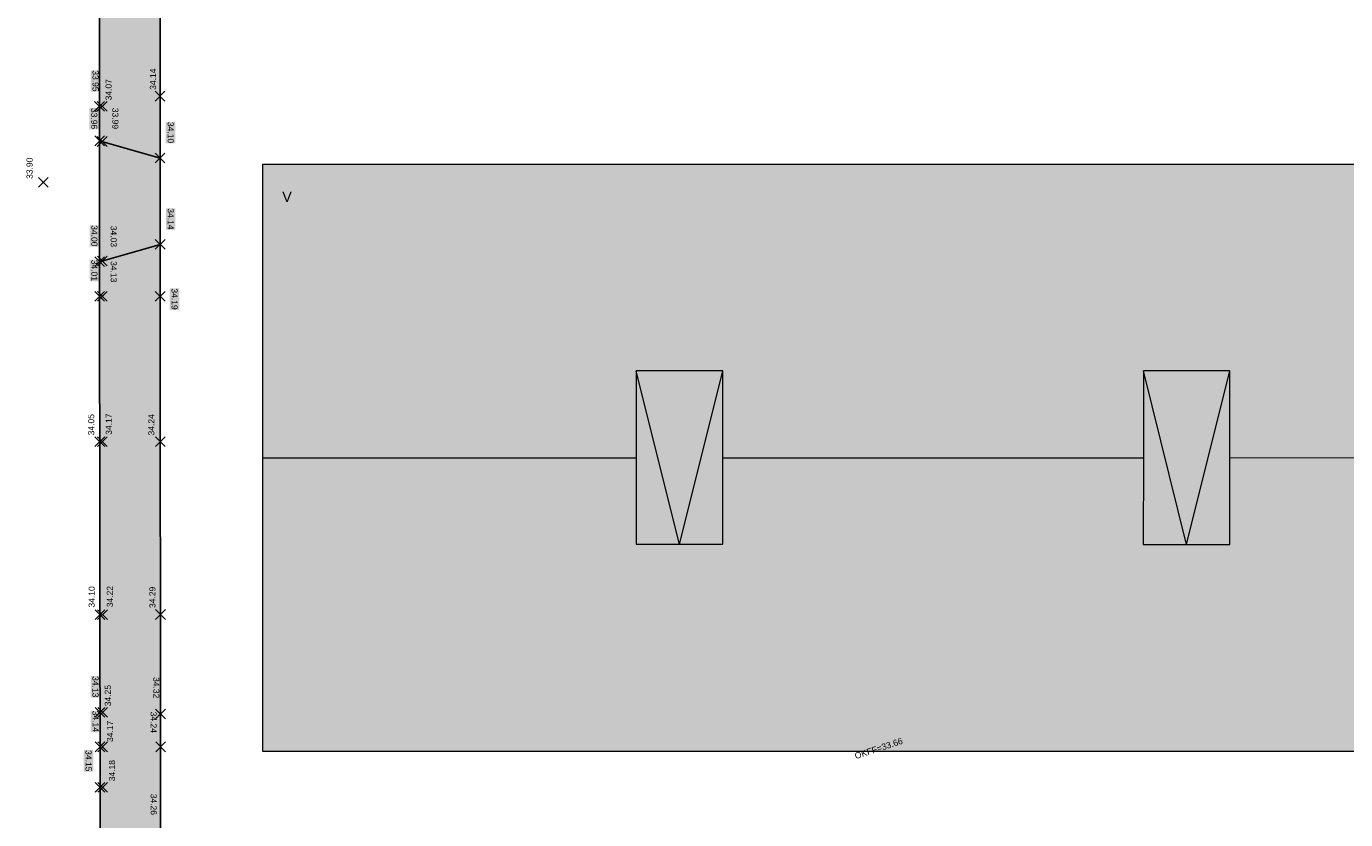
# Model space of a CAD drawing. Header units: metres. Extents: x -5569892 to 1712241, y -5568463 to 2085.
# Tile 29 of 68: x 13 to 90, y -104 to -59. Entities that reach past the tile are written whole.
import ezdxf

# ---------------------------------------------------------------- set-up
doc = ezdxf.new("R2010")
doc.units = ezdxf.units.M
doc.header["$LTSCALE"] = 0.5
for name, color, linetype, lineweight in [('01.01_Text-Beschriftung Geschosse', 7, 'Continuous', 25), ('02.00_Gebäude-Dachlinien Neubau etc', 7, 'Continuous', 9), ('02.02_Nutzung. Gebäude-Quartiersgarage', 7, 'Continuous', 9), ('99.02_Vermesserplan-Höhe OKFF', 7, 'Continuous', 18), ('99.04_Erschließung_VP-S-Borde-Kantenstein', 7, 'Continuous', 25), ('Keine', 7, 'Continuous', 9), ('SB-PUNKTE-00000-0000-HOE', 7, 'Continuous', 18), ('SB-PUNKTE-00000-0000-PKT', 7, 'Continuous', 18), ('SB-PUNKTE-00000-0000-SYM', 7, 'Continuous', 18)]:
    doc.layers.add(name, color=color, linetype=linetype, lineweight=lineweight)
doc.layers.add('99.04_Erschließung_VP-S-Farben-Gehweg-Betonsteinpflaster', color=7, linetype='Continuous', lineweight=25, true_color=0xffd6a8)
doc.layers.add('99.04_Erschließung_VP-S-Farben-Zufahrt', color=7, linetype='Continuous', lineweight=25, true_color=0xe6c20c)
doc.styles.add('Arial', font='arial.ttf')

# ---------------------------------------------------------------- blocks, each defined once
blk = doc.blocks.new('Gruppe')
at = {"layer": '02.00_Gebäude-Dachlinien Neubau etc', "color": 7, "linetype": 'Continuous'}
for p, q in [((51.229, -88.483), (48.73, -78.438)), ((51.229, -88.483), (53.73, -78.439)), ((80.566, -88.486), (78.066, -78.44)), ((80.566, -88.486), (83.066, -78.441))]:
    blk.add_line(p, q, dxfattribs=at)
at = {"layer": '02.00_Gebäude-Dachlinien Neubau etc', "color": 7, "flags": 128}
for points in [[(53.729, -83.483), (53.73, -78.439), (48.73, -78.438), (48.729, -83.483)], [(83.066, -83.486), (83.066, -78.441), (78.066, -78.44), (78.066, -83.485)]]:
    blk.add_lwpolyline(points, dxfattribs=at)
at = {"layer": '02.00_Gebäude-Dachlinien Neubau etc', "color": 7, "linetype": 'Continuous', "flags": 128}
blk.add_lwpolyline([(27.153, -83.468), (48.729, -83.482), (48.729, -88.482), (53.729, -88.482), (53.729, -83.482), (78.066, -83.485), (78.065, -88.485), (83.065, -88.486), (83.066, -83.486), (104.646, -83.426)], dxfattribs=at)
blk = doc.blocks.new('Gruppe-1')
at = {"layer": '02.02_Nutzung. Gebäude-Quartiersgarage', "linetype": 'Continuous', "lineweight": 0}
blk.add_hatch(color=253, dxfattribs=at).paths.add_polyline_path([(27.126, -66.475), (104.626, -66.475), (104.626, -100.475), (27.126, -100.475)])
blk.add_hatch(color=253, dxfattribs=at).paths.add_polyline_path([(27.126, -66.475), (104.626, -66.475), (104.626, -100.475), (27.126, -100.475)])
at = {"layer": '02.02_Nutzung. Gebäude-Quartiersgarage', "flags": 128}
blk.add_lwpolyline([(27.126, -66.475), (104.626, -66.475), (104.626, -100.475), (27.126, -100.475)], close=True, dxfattribs=at)
blk.add_lwpolyline([(27.126, -66.475), (104.626, -66.475), (104.626, -100.475), (27.126, -100.475)], close=True, dxfattribs=at)
at = {"layer": '02.00_Gebäude-Dachlinien Neubau etc', "color": 7}
blk.add_blockref('Gruppe', (0, 0), dxfattribs=at)
at = {"layer": '01.01_Text-Beschriftung Geschosse', "color": 7, "insert": (28.245, -68.065), "char_height": 0.604, "width": 3.85937, "attachment_point": 1, "rotation": 0.0481, "line_spacing_factor": 4, "style": 'Arial'}
blk.add_mtext('V', dxfattribs=at)
blk = doc.blocks.new('Gruppe-228')
at = {"layer": 'SB-PUNKTE-00000-0000-SYM', "color": 7}
for p, q in [((21.462, -62.261), (20.896, -62.827)), ((20.896, -62.261), (21.462, -62.827))]:
    blk.add_line(p, q, dxfattribs=at)
blk = doc.blocks.new('Gruppe-229')
at = {"layer": 'SB-PUNKTE-00000-0000-SYM', "color": 7}
for p, q in [((18.112, -62.846), (17.546, -63.412)), ((17.546, -62.846), (18.112, -63.412))]:
    blk.add_line(p, q, dxfattribs=at)
blk = doc.blocks.new('Gruppe-230')
at = {"layer": 'SB-PUNKTE-00000-0000-SYM', "color": 7}
for p, q in [((17.396, -62.846), (17.962, -63.412)), ((17.396, -63.412), (17.962, -62.846))]:
    blk.add_line(p, q, dxfattribs=at)
blk = doc.blocks.new('Gruppe-236')
at = {"layer": 'SB-PUNKTE-00000-0000-SYM', "color": 7}
for p, q in [((20.905, -73.843), (21.472, -74.409)), ((20.906, -74.409), (21.471, -73.843))]:
    blk.add_line(p, q, dxfattribs=at)
blk = doc.blocks.new('Gruppe-237')
at = {"layer": 'SB-PUNKTE-00000-0000-SYM', "color": 7}
for p, q in [((17.553, -71.803), (18.12, -72.369)), ((17.554, -72.369), (18.119, -71.803))]:
    blk.add_line(p, q, dxfattribs=at)
blk = doc.blocks.new('Gruppe-238')
at = {"layer": 'SB-PUNKTE-00000-0000-SYM', "color": 7}
for p, q in [((17.403, -71.846), (17.97, -72.412)), ((17.404, -72.412), (17.969, -71.846))]:
    blk.add_line(p, q, dxfattribs=at)
blk = doc.blocks.new('Gruppe-244')
at = {"layer": 'SB-PUNKTE-00000-0000-SYM', "color": 7}
for p, q in [((21.478, -82.261), (20.912, -82.827)), ((20.912, -82.261), (21.478, -82.827))]:
    blk.add_line(p, q, dxfattribs=at)
blk = doc.blocks.new('Gruppe-245')
at = {"layer": 'SB-PUNKTE-00000-0000-SYM', "color": 7}
for p, q in [((18.128, -82.264), (17.562, -82.83)), ((17.562, -82.264), (18.128, -82.83))]:
    blk.add_line(p, q, dxfattribs=at)
blk = doc.blocks.new('Gruppe-246')
at = {"layer": 'SB-PUNKTE-00000-0000-SYM', "color": 7}
for p, q in [((17.978, -82.264), (17.412, -82.83)), ((17.412, -82.264), (17.978, -82.83))]:
    blk.add_line(p, q, dxfattribs=at)
blk = doc.blocks.new('Gruppe-252')
at = {"layer": 'SB-PUNKTE-00000-0000-SYM', "color": 7}
for p, q in [((21.487, -92.261), (20.921, -92.827)), ((20.921, -92.261), (21.487, -92.827))]:
    blk.add_line(p, q, dxfattribs=at)
blk = doc.blocks.new('Gruppe-253')
at = {"layer": 'SB-PUNKTE-00000-0000-SYM', "color": 7}
for p, q in [((18.137, -92.264), (17.571, -92.83)), ((17.571, -92.264), (18.137, -92.83))]:
    blk.add_line(p, q, dxfattribs=at)
blk = doc.blocks.new('Gruppe-254')
at = {"layer": 'SB-PUNKTE-00000-0000-SYM', "color": 7}
for p, q in [((17.987, -92.264), (17.421, -92.83)), ((17.421, -92.264), (17.987, -92.83))]:
    blk.add_line(p, q, dxfattribs=at)
blk = doc.blocks.new('Gruppe-260')
at = {"layer": 'SB-PUNKTE-00000-0000-SYM', "color": 7}
for p, q in [((20.925, -98.014), (21.492, -98.58)), ((20.926, -98.58), (21.491, -98.014))]:
    blk.add_line(p, q, dxfattribs=at)
blk = doc.blocks.new('Gruppe-261')
at = {"layer": 'SB-PUNKTE-00000-0000-SYM', "color": 7}
for p, q in [((18.142, -97.921), (17.576, -98.487)), ((17.576, -97.921), (18.142, -98.487))]:
    blk.add_line(p, q, dxfattribs=at)
blk = doc.blocks.new('Gruppe-262')
at = {"layer": 'SB-PUNKTE-00000-0000-SYM', "color": 7}
for p, q in [((17.425, -97.921), (17.992, -98.487)), ((17.426, -98.487), (17.991, -97.921))]:
    blk.add_line(p, q, dxfattribs=at)
blk = doc.blocks.new('Gruppe-266')
at = {"layer": 'SB-PUNKTE-00000-0000-SYM', "color": 7}
for p, q in [((20.927, -99.918), (21.493, -100.484)), ((20.927, -100.484), (21.493, -99.918))]:
    blk.add_line(p, q, dxfattribs=at)
blk = doc.blocks.new('Gruppe-267')
at = {"layer": 'SB-PUNKTE-00000-0000-SYM', "color": 7}
for p, q in [((17.995, -102.264), (17.429, -102.83)), ((17.429, -102.264), (17.995, -102.83))]:
    blk.add_line(p, q, dxfattribs=at)
blk = doc.blocks.new('Gruppe-422')
at = {"layer": 'SB-PUNKTE-00000-0000-SYM', "color": 7}
for p, q in [((18.143, -99.921), (17.577, -100.487)), ((17.577, -99.921), (18.143, -100.487))]:
    blk.add_line(p, q, dxfattribs=at)
blk = doc.blocks.new('Gruppe-423')
at = {"layer": 'SB-PUNKTE-00000-0000-SYM', "color": 7}
for p, q in [((17.427, -99.921), (17.993, -100.487)), ((17.427, -100.487), (17.993, -99.921))]:
    blk.add_line(p, q, dxfattribs=at)
blk = doc.blocks.new('Gruppe-429')
at = {"layer": 'SB-PUNKTE-00000-0000-SYM', "color": 7}
for p, q in [((17.548, -64.889), (18.114, -65.455)), ((17.548, -65.455), (18.114, -64.889))]:
    blk.add_line(p, q, dxfattribs=at)
blk = doc.blocks.new('Gruppe-430')
at = {"layer": 'SB-PUNKTE-00000-0000-SYM', "color": 7}
for p, q in [((17.398, -64.846), (17.964, -65.412)), ((17.398, -65.412), (17.964, -64.846))]:
    blk.add_line(p, q, dxfattribs=at)
blk = doc.blocks.new('Gruppe-431')
at = {"layer": 'SB-PUNKTE-00000-0000-SYM', "color": 7}
for p, q in [((17.555, -73.846), (18.122, -74.412)), ((17.556, -74.412), (18.121, -73.846))]:
    blk.add_line(p, q, dxfattribs=at)
blk = doc.blocks.new('Gruppe-432')
at = {"layer": 'SB-PUNKTE-00000-0000-SYM', "color": 7}
for p, q in [((17.405, -73.846), (17.972, -74.412)), ((17.406, -74.412), (17.971, -73.846))]:
    blk.add_line(p, q, dxfattribs=at)
blk = doc.blocks.new('Gruppe-433')
at = {"layer": 'SB-PUNKTE-00000-0000-SYM', "color": 7}
for p, q in [((20.898, -65.843), (21.465, -66.409)), ((20.899, -66.409), (21.464, -65.843))]:
    blk.add_line(p, q, dxfattribs=at)
blk = doc.blocks.new('Gruppe-434')
at = {"layer": 'SB-PUNKTE-00000-0000-SYM', "color": 7}
for p, q in [((20.903, -70.843), (21.469, -71.409)), ((20.903, -71.409), (21.469, -70.843))]:
    blk.add_line(p, q, dxfattribs=at)
blk = doc.blocks.new('Gruppe-459')
at = {"layer": 'SB-PUNKTE-00000-0000-SYM', "color": 7}
for p, q in [((14.716, -67.25), (14.15, -67.816)), ((14.15, -67.25), (14.716, -67.816))]:
    blk.add_line(p, q, dxfattribs=at)
blk = doc.blocks.new('Gruppe-468')
at = {"layer": 'SB-PUNKTE-00000-0000-SYM', "color": 7}
for p, q in [((17.579, -102.83), (18.145, -102.263)), ((17.579, -102.264), (18.145, -102.829))]:
    blk.add_line(p, q, dxfattribs=at)
blk = doc.blocks.new('_23-07-06_Massenplan_TB_Weiterführende Schule (3D)')
at = {"layer": '99.04_Erschließung_VP-S-Farben-Gehweg-Betonsteinpflaster', "linetype": 'Continuous', "lineweight": 0, "true_color": 0xffd6a8}
for points in [[(21.131, -5.524), (17.631, -5.534), (17.681, -65.129), (21.182, -66.126)], [(21.186, -71.126), (17.687, -72.129), (17.714, -104.96), (21.214, -104.951)]]:
    blk.add_hatch(color=41, dxfattribs=at).paths.add_polyline_path(points)
at = {"layer": '99.04_Erschließung_VP-S-Farben-Zufahrt', "linetype": 'Continuous', "lineweight": 0, "true_color": 0xe6c20c}
blk.add_hatch(color=40, dxfattribs=at).paths.add_polyline_path([(17.687, -72.129), (21.186, -71.126), (21.182, -66.126), (17.681, -65.129)])
at = {"layer": '99.04_Erschließung_VP-S-Borde-Kantenstein', "linetype": 'Continuous', "lineweight": 9}
for p, q in [((21.131, -5.524), (21.182, -66.126)), ((21.186, -71.126), (21.214, -104.951))]:
    blk.add_line(p, q, dxfattribs=at)
at = {"layer": '99.04_Erschließung_VP-S-Farben-Gehweg-Betonsteinpflaster', "flags": 128}
for points in [[(21.131, -5.524), (17.631, -5.534), (17.681, -65.129), (21.182, -66.126)], [(21.186, -71.126), (17.687, -72.129), (17.714, -104.96), (21.214, -104.951)]]:
    blk.add_lwpolyline(points, close=True, dxfattribs=at)
at = {"layer": '99.04_Erschließung_VP-S-Farben-Zufahrt', "flags": 128}
blk.add_lwpolyline([(17.687, -72.129), (21.186, -71.126), (21.182, -66.126), (17.681, -65.129)], close=True, dxfattribs=at)
at = {"layer": 'SB-PUNKTE-00000-0000-HOE', "color": 7}
for points in [[(17.167, -61.049), (17.168, -62.295), (17.72, -61.049), (17.721, -62.294)], [(17.167, -61.049), (17.168, -62.295), (17.72, -61.049), (17.721, -62.294)], [(17.088, -63.229), (17.089, -64.475), (17.641, -63.229), (17.642, -64.475)], [(17.088, -63.229), (17.089, -64.475), (17.641, -63.229), (17.642, -64.475)], [(18.313, -63.221), (18.314, -64.466), (18.867, -63.22), (18.868, -64.466)], [(18.313, -63.221), (18.314, -64.466), (18.867, -63.22), (18.868, -64.466)], [(21.514, -64.036), (21.515, -65.282), (22.067, -64.036), (22.068, -65.282)], [(21.514, -64.036), (21.515, -65.282), (22.067, -64.036), (22.068, -65.282)], [(21.518, -69.036), (21.519, -70.282), (22.071, -69.036), (22.072, -70.282)], [(21.518, -69.036), (21.519, -70.282), (22.071, -69.036), (22.072, -70.282)], [(17.1, -70.015), (17.101, -71.26), (17.653, -70.014), (17.654, -71.26)], [(17.1, -70.015), (17.101, -71.26), (17.653, -70.014), (17.654, -71.26)], [(18.219, -70.049), (18.22, -71.295), (18.772, -70.049), (18.773, -71.295)], [(18.219, -70.049), (18.22, -71.295), (18.772, -70.049), (18.773, -71.295)], [(17.101, -72.015), (17.102, -73.26), (17.654, -72.014), (17.656, -73.26)], [(17.101, -72.015), (17.102, -73.26), (17.654, -72.014), (17.656, -73.26)], [(18.221, -72.092), (18.222, -73.338), (18.774, -72.092), (18.775, -73.338)], [(18.221, -72.092), (18.222, -73.338), (18.774, -72.092), (18.775, -73.338)], [(21.74, -73.671), (21.741, -74.917), (22.293, -73.671), (22.294, -74.917)], [(21.74, -73.671), (21.741, -74.917), (22.293, -73.671), (22.294, -74.917)], [(17.164, -96.109), (17.165, -97.355), (17.717, -96.109), (17.719, -97.355)], [(17.164, -96.109), (17.165, -97.355), (17.717, -96.109), (17.719, -97.355)], [(20.682, -96.165), (20.683, -97.41), (21.236, -96.164), (21.237, -97.41)], [(20.682, -96.165), (20.683, -97.41), (21.236, -96.164), (21.237, -97.41)], [(17.166, -98.109), (17.167, -99.355), (17.719, -98.109), (17.72, -99.355)], [(17.166, -98.109), (17.167, -99.355), (17.719, -98.109), (17.72, -99.355)], [(20.527, -98.165), (20.528, -99.411), (21.08, -98.165), (21.081, -99.411)], [(20.527, -98.165), (20.528, -99.411), (21.08, -98.165), (21.081, -99.411)], [(16.762, -100.393), (16.763, -101.639), (17.315, -100.392), (17.316, -101.638)], [(16.762, -100.393), (16.763, -101.639), (17.315, -100.392), (17.316, -101.638)], [(20.531, -102.915), (20.532, -104.161), (21.084, -102.915), (21.085, -104.16)], [(20.531, -102.915), (20.532, -104.161), (21.084, -102.915), (21.085, -104.16)]]:
    blk.add_solid(points, dxfattribs=at)
at = {"layer": 'Keine', "color": 7}
blk.add_blockref('Gruppe-1', (0, 0), dxfattribs=at)
at = {"layer": 'SB-PUNKTE-00000-0000-PKT', "color": 7}
for name in ['Gruppe-228', 'Gruppe-230', 'Gruppe-229', 'Gruppe-430', 'Gruppe-429', 'Gruppe-433', 'Gruppe-459', 'Gruppe-434', 'Gruppe-238', 'Gruppe-237', 'Gruppe-432', 'Gruppe-431', 'Gruppe-236', 'Gruppe-246', 'Gruppe-245', 'Gruppe-244', 'Gruppe-254', 'Gruppe-253', 'Gruppe-252', 'Gruppe-262', 'Gruppe-261', 'Gruppe-260', 'Gruppe-423', 'Gruppe-422', 'Gruppe-266', 'Gruppe-267', 'Gruppe-468']:
    blk.add_blockref(name, (0, 0), dxfattribs=at)
at = {"layer": '99.02_Vermesserplan-Höhe OKFF', "color": 7, "insert": (62.697, -100.121), "char_height": 0.36, "attachment_point": 2, "rotation": 18.32116, "line_spacing_factor": 0.251004, "style": 'Arial'}
blk.add_mtext('OKFF=33.66', dxfattribs=at)
at = {"layer": 'SB-PUNKTE-00000-0000-HOE', "char_height": 0.3524, "attachment_point": 1, "line_spacing_factor": 0.25, "style": 'Arial'}
for s, insert, rotation in [('34.14', (20.592, -62.181), 90.04811), ('33.95', (17.626, -61.049), 270.04811), ('34.07', (18.026, -62.793), 90.04811), ('33.96', (17.547, -63.229), 270.04811), ('33.99', (18.772, -63.22), 270.04811), ('34.10', (21.972, -64.036), 270.04811), ('33.90', (13.455, -67.335), 90.04811), ('34.14', (21.976, -69.036), 270.04811), ('34.00', (17.558, -70.014), 270.04811), ('34.03', (18.678, -70.049), 270.04811), ('34.01', (17.56, -72.014), 270.04811), ('34.13', (18.679, -72.092), 270.04811), ('34.19', (22.198, -73.671), 270.04811), ('34.05', (17.023, -82.178), 90.04811), ('34.17', (18.038, -82.145), 90.04811), ('34.24', (20.501, -82.185), 90.04811), ('34.10', (17.047, -92.142), 90.04811), ('34.22', (18.102, -92.123), 90.04811), ('34.29', (20.562, -92.167), 90.04811), ('34.13', (17.623, -96.109), 270.04811), ('34.25', (17.984, -97.853), 90.04811), ('34.32', (21.141, -96.164), 270.04811), ('34.14', (17.625, -98.109), 270.04811), ('34.24', (20.985, -98.165), 270.04811), ('34.17', (18.107, -99.921), 90.04811), ('34.15', (17.22, -100.392), 270.04811), ('34.18', (18.224, -102.197), 90.04811), ('34.26', (20.989, -102.915), 270.04811)]:
    blk.add_mtext(s, dxfattribs=dict(at, insert=insert, rotation=rotation))

msp = doc.modelspace()

# ---------------------------------------------------------------- block references
at = {"layer": 'Keine', "color": 1}
msp.add_blockref('_23-07-06_Massenplan_TB_Weiterführende Schule (3D)', (0, 0), dxfattribs=at)

doc.saveas('drawing.dxf')
